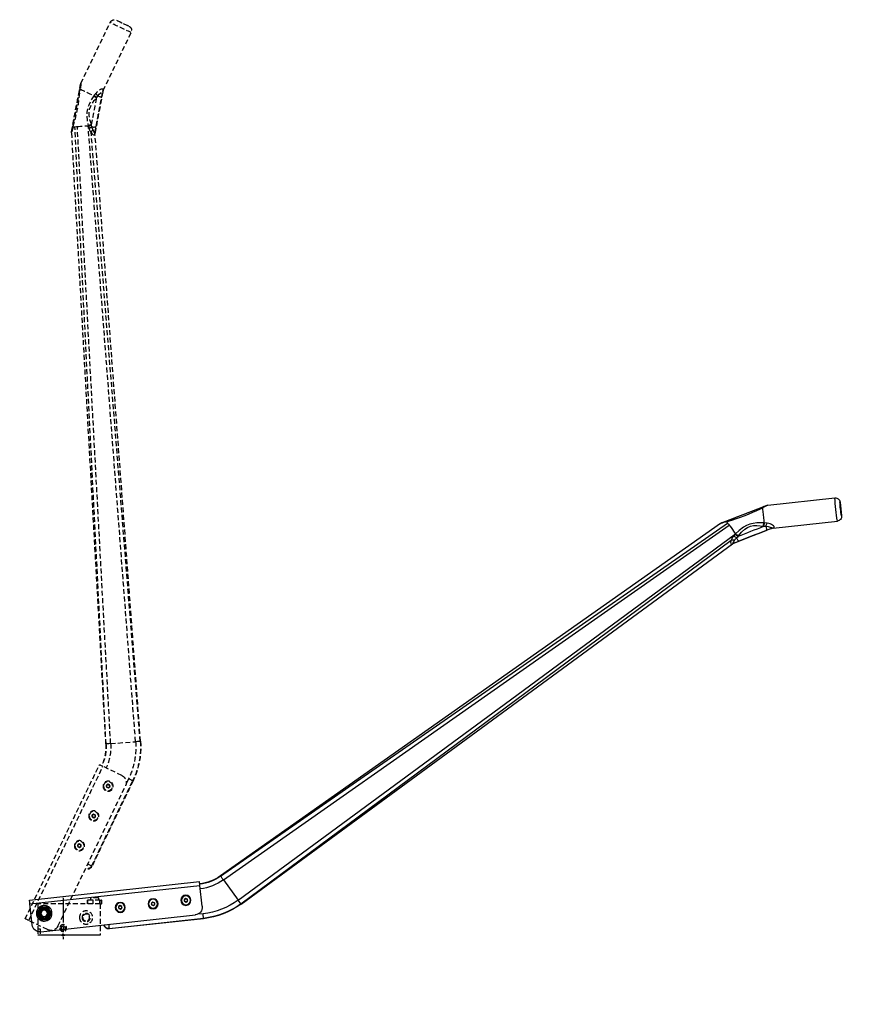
# Model space of a CAD drawing. Header units: millimetres. Extents: x -306 to 767, y -3035 to -1769.
import ezdxf

# ---------------------------------------------------------------- set-up
doc = ezdxf.new("R2010")
doc.units = ezdxf.units.MM
doc.header["$LTSCALE"] = 5
doc.header["$PDMODE"] = 34
doc.header["$PDSIZE"] = 2
doc.linetypes.add('CENTER', pattern=[10.16, 6.35, -1.27, 1.27, -1.27])
doc.linetypes.add('HIDDEN', pattern=[1.905, 1.27, -0.635])
doc.layers.add('CENTER', color=1, linetype='CENTER')
doc.layers.add('HIDDEN', color=8, linetype='HIDDEN')

# ---------------------------------------------------------------- blocks, each defined once
blk = doc.blocks.new('TILLER-GRP-BLOCK')
for p, q in [((-47.5, 0), (29.5, 0)), ((29.5, 0), (32.5, 0))]:
    blk.add_line(p, q)
at = {"layer": 'CENTER'}
blk.add_line((0, 48), (0, -5.5), dxfattribs=at)
blk.add_point((0, 0), dxfattribs=at)
at = {"layer": 'HIDDEN'}
for p, q in [((-49.6, 40), (-49.6, 45)), ((-49.6, 45), (-49.3, 45)), ((-49.6, 40), (-49.3, 40)), ((-49.3, 40), (-49.3, 45)), ((-47.3, 45), (-49.3, 45)), ((-47.5, 40), (-49.3, 40)), ((-47.5, 40), (32.5, 40)), ((-47.5, 40), (-47.5, 0)), ((-47.3, 40), (-47.3, 45)), ((-47.3, 45), (-38.4, 45)), ((-44.7, 48.3), (-45.5, 47.8)), ((-45.5, 47.8), (-45.5, 45)), ((-45.5, 47.8), (-35.5, 47.8)), ((-44.7, 48.3), (-36.3, 48.3)), ((-38.4, 40), (-38.4, 45)), ((-38.4, 45), (-31.7, 45)), ((-35.5, 47.8), (-36.3, 48.3)), ((-35.5, 45), (-35.5, 47.8)), ((-31.7, 45), (-31.4, 45)), ((-31.7, 40), (-31.7, 45)), ((-31.4, 40), (-31.4, 45)), ((32.5, 40), (32.5, 8)), ((-0.3, 11.9), (-2.6, 10.2)), ((-2.4, 7.3), (-2.6, 10.2)), ((0.3, 6.1), (-2.4, 7.3)), ((2.4, 10.7), (-0.3, 11.9)), ((0.3, 6.1), (2.6, 7.8)), ((2.4, 10.7), (2.6, 7.8)), ((32.5, 8), (29.5, 8)), ((29.5, 8), (29.5, 0)), ((32.5, 8), (32.5, 0))]:
    blk.add_line(p, q, dxfattribs=at)
for centre, radius in [((-29.5, 22.5), 8.5), ((-29.5, 22.5), 5.25), ((-29.5, 22.5), 4.4), ((24.4, 27.9), 5.95), ((24.4, 27.9), 5.25), ((0, 9), 4.4), ((0, 9), 4.17)]:
    blk.add_circle(centre, radius, dxfattribs=at)
blk = doc.blocks.new('TILLER-GRP-TILLER-SV')
for p, q in [((-92.9, 1148.4), (-109.1, 1140.6)), ((-47.2, 1067.4), (-84.9, 1145.6)), ((-75.8, 1057.8), (-111.9, 1132.6)), ((-46.7, 1065.9), (-47.2, 1067.4)), ((-35.1, 1004.9), (-46.7, 1065.9)), ((-75.8, 1057.8), (-75.9, 1058.2)), ((-75.8, 1057.8), (-75.3, 1056.3)), ((-75.4, 1056.8), (-75.3, 1056.3)), ((-75.3, 1056.3), (-65.4, 1003.9)), ((-67.6, 1048.8), (-68.9, 1051)), ((-66.3, 1054.3), (-64.4, 1051.9)), ((-64.4, 1051.9), (-63.9, 1051.3)), ((-67.1, 1048.3), (-67.6, 1048.8)), ((-61.4, 1011.2), (-61, 1013.8)), ((-61, 1013.8), (-60.7, 1014.5)), ((-123.9, 221.2), (-65.3, 1002.4)), ((-35, 1003.4), (-79, 217.8)), ((-65.4, 1003.9), (-65.3, 1003.5)), ((-65.4, 1003.9), (-65.3, 1002.4)), ((-65.2, 1001.9), (-65.3, 1002.4)), ((-56.8, 1012), (-57.8, 1009)), ((-56.6, 1012.7), (-56.8, 1012)), ((-56.5, 1012.7), (-56.6, 1012.7)), ((-35, 1003.4), (-35.1, 1004.9)), ((-123.5, 221.1), (-123.9, 221.2)), ((-85.4, 218.3), (-117.5, 220.7)), ((-79, 217.8), (-79.5, 217.8)), ((24.5, -7.1), (-71, 191.1)), ((-99.9, 177.2), (-75.5, 188.9)), ((20, -9.2), (-75.5, 188.9)), ((-113.9, 170.5), (-114.3, 170.3)), ((-114.3, 170.3), (-61.2, 60.2)), ((-61, 60.8), (-113.9, 170.5)), ((-108.5, 173.1), (-105.4, 166.7)), ((-84.2, 162.5), (-84.1, 164.8)), ((-84.1, 164.8), (-82.1, 165.9)), ((-82.1, 165.9), (-80.1, 164.6)), ((-80.1, 164.6), (-80.2, 162.3)), ((-17.7, -16.3), (-104.5, 163.9)), ((-82.3, 161.2), (-84.2, 162.5)), ((-80.2, 162.3), (-82.3, 161.2)), ((-65.7, 126.5), (-63.6, 127.6)), ((-63.6, 127.6), (-61.6, 126.3)), ((-65.8, 124.2), (-65.7, 126.5)), ((-63.8, 122.9), (-65.8, 124.2)), ((-61.8, 124), (-63.8, 122.9)), ((-61.6, 126.3), (-61.8, 124)), ((-47.2, 88.2), (-45.1, 89.3)), ((-45.1, 89.3), (-43.2, 88)), ((-47.3, 85.9), (-47.2, 88.2)), ((-45.4, 84.7), (-47.3, 85.9)), ((-43.3, 85.7), (-45.4, 84.7)), ((-43.2, 88), (-43.3, 85.7)), ((-61.2, 60.2), (-61, 60.8)), ((-53.2, 57.4), (-53.2, 57.4)), ((-53.2, 57.4), (-53.2, 57.4)), ((0.1, -8), (-4.5, -8.1)), ((-4.3, -21), (20, -9.2))]:
    blk.add_line(p, q)
at = {"flags": 128}
for points in [[(-75.9, 1058.2), (-75.9, 1058.9), (-75.7, 1059.5), (-75.2, 1059.8), (-74.5, 1059.8), (-73.4, 1059.6), (-72.2, 1059.1), (-70.8, 1058.3), (-69.4, 1057.3), (-67.8, 1055.9), (-66.3, 1054.3)], [(-68.9, 1051), (-70.8, 1053.3), (-72.7, 1055), (-74.1, 1056.1), (-75.1, 1056.7), (-75.4, 1056.8)], [(-68.9, 1051), (-69.9, 1050.8), (-70.8, 1050.4), (-71.6, 1050.1), (-72.4, 1049.8), (-72.9, 1049.4), (-73.3, 1049.1), (-73.6, 1048.7), (-73.6, 1048.4)], [(-46.4, 1059.8), (-47.5, 1059.3), (-48.8, 1058.6), (-50.2, 1057.9), (-51.8, 1057.2), (-53.5, 1056.4), (-55.2, 1055.5), (-57, 1054.7), (-58.8, 1053.8), (-60.6, 1053), (-62.3, 1052.1), (-63.9, 1051.3)], [(-63.9, 1051.3), (-61.3, 1047.4), (-59, 1043.3), (-57.2, 1039.2), (-55.8, 1034.8), (-55, 1030.3), (-54.8, 1025.8), (-55.3, 1019.2), (-56.6, 1012.7)], [(-37.2, 1011.2), (-38.2, 1015.1), (-39.3, 1019.2), (-40.6, 1024.2), (-41.8, 1029.4), (-42.8, 1034.2), (-43.9, 1040.2), (-44.7, 1046.2), (-45.5, 1052), (-46, 1056), (-46.4, 1059.8)], [(-45.5, 1058.5), (-44.8, 1055), (-44.1, 1051.3), (-42.8, 1044.3), (-41.5, 1037.1), (-40.1, 1030), (-39.2, 1025.1), (-38.3, 1020.3), (-37.5, 1016.4), (-36.8, 1012.7)], [(-60.7, 1014.5), (-58.8, 1020.1), (-57.8, 1026), (-57.7, 1030.1), (-58.4, 1034.1), (-59.8, 1037.9), (-61.8, 1041.5), (-64.3, 1045), (-67.1, 1048.3)], [(-123.5, 221.1), (-88.3, 659.5), (-60.4, 1003.9)], [(-117.5, 220.7), (-83.5, 664.2), (-56.5, 1012.7)], [(-85.4, 218.3), (-61.3, 662.6), (-42.6, 1011.7)], [(-79.5, 217.8), (-56.9, 662.2), (-39.4, 1011.4)], [(-61.4, 1011.2), (-62.4, 1011.1), (-63.4, 1011), (-64.3, 1011), (-65, 1011.1), (-65.7, 1011.2), (-66.2, 1011.4), (-66.5, 1011.6), (-66.7, 1011.9)], [(-65.3, 1003.5), (-65.1, 1003.5), (-64.8, 1004), (-64, 1005.3), (-62.8, 1007.4)], [(-60.4, 1003.9), (-61.4, 1002.7), (-62.3, 1001.7), (-62.5, 1001.6), (-63.4, 1000.9), (-64.1, 1000.7), (-64.8, 1001.1), (-65.2, 1001.9)], [(-60.4, 1003.9), (-60.4, 1003.9), (-60.4, 1003.9)], [(-42.6, 1011.7), (-43.9, 1011.7), (-46.7, 1012), (-49.6, 1012.2), (-52.4, 1012.4), (-55.2, 1012.6), (-56.5, 1012.7)], [(-39.4, 1011.4), (-41.4, 1011.6), (-42.6, 1011.7)], [(-37.2, 1011.2), (-39.1, 1011.4), (-39.4, 1011.4)], [(-37.2, 1011.3), (-36.8, 1012.3), (-36.8, 1012.7), (-36.8, 1012.7)], [(-37.2, 1011.3), (-37.2, 1011.2), (-37.2, 1011.2)], [(-37.2, 1011.2), (-37.2, 1011.2), (-37.2, 1011.3)], [(-123.5, 221.1), (-123, 221.1), (-121.7, 221), (-119.8, 220.9), (-117.5, 220.7)], [(-85.4, 218.3), (-83.2, 218.1), (-81.3, 218), (-80, 217.9), (-79.5, 217.8)], [(-75.5, 188.9), (-74.7, 189.4), (-73.8, 189.8), (-73, 190.1), (-72.3, 190.5), (-71.8, 190.7), (-71.4, 190.9), (-71.1, 191.1), (-71, 191.1)], [(-113.9, 170.5), (-113.8, 170.5), (-113.4, 170.7), (-112.9, 170.9), (-112.3, 171.2), (-111.4, 171.6), (-110.5, 172.1), (-109.5, 172.6), (-108.5, 173.1)], [(-61, 60.8), (-60.9, 60.8), (-60.6, 61), (-60.1, 61.2), (-59.4, 61.6), (-58.6, 62), (-57.7, 62.4), (-56.7, 62.9), (-56, 63.2)], [(-9.2, -0.1), (-8.7, 0.9), (-7, 3.9)], [(-7, 3.9), (-6.4, 5), (-4.7, 7.9)], [(-4.7, 7.9), (-2.5, 8), (-0.1, 8)], [(-0.1, 8), (0.2, 8), (2.4, 8), (4.5, 8.1)], [(4.5, 8.1), (5.7, 6.1), (6.9, 4.1)], [(6.9, 4.1), (7, 3.8), (8.1, 2), (9.2, 0.1)], [(7, -3.9), (7.6, -2.8), (9.2, 0.1)], [(-6.9, -4.1), (-7, -3.8), (-8.1, -2), (-9.2, -0.1)], [(-4.5, -8.1), (-5.7, -6.1), (-6.9, -4.1)], [(4.7, -7.9), (2.5, -8), (0.1, -8)], [(4.7, -7.9), (5.3, -6.9), (7, -3.9)], [(20, -9.2), (20.9, -8.8), (21.7, -8.4), (22.5, -8), (23.2, -7.7), (23.7, -7.4), (24.2, -7.2), (24.4, -7.1), (24.5, -7.1)]]:
    blk.add_lwpolyline(points, dxfattribs=at)
for centre, radius in [((-82.2, 163.5), 6.5), ((-82.2, 163.5), 5.78), ((-63.7, 125.3), 6.5), ((-63.7, 125.3), 5.78), ((-45.3, 87), 6.5), ((-45.3, 87), 5.79), ((0, 0), 10), ((0, 0), 8), ((0, 0), 6.71), ((0, 0), 5.86), ((0, 0), 4.17)]:
    blk.add_circle(centre, radius)
for centre, radius, start, end in [((-106.5, 1135.2), 6, 115.7333, 205.7377), ((-227.3, 1406.7), 297.4, 292.8445, 298.6264), ((-151.8, 1250), 117.5, 291.3404, 300.1304), ((-90.3, 1143), 6, 25.7336, 115.737), ((126.1, 1080.7), 173.8, 184.3845, 186.9061), ((75.1, 1082.2), 122.9, 187.6251, 191.1164), ((-80.8, 1055.7), 5.53, 11.0416, 27.3127), ((-80, 1062.4), 15.9, 314.385, 329.5399), ((-82.4, 1067.1), 23.6, 309.0706, 320.0312), ((-82.5, 1067.2), 24.4, 309.0623, 319.4507), ((-47.5, 1058), 2.1, 14.9804, 59.274), ((-68.5, 991.2), 23.8, 60.5709, 71.465), ((-68.2, 991.9), 23.8, 60.923, 71.6115), ((-70.7, 1002.5), 5.54, 354.169, 10.4097), ((-81.9, 1016.9), 21.3, 333.5056, 344.4513), ((-68.2, 1001.1), 8.31, 20.0634, 49.7234), ((-67.8, 996.8), 15.8, 50.5504, 65.8872), ((-72.7, 1013.4), 15.5, 322.2686, 343.4414), ((32.1, 1026.1), 70.8, 192.1334, 198.6757), ((50.8, 1027.2), 88.8, 189.413, 194.5628), ((-24.2, 213.7), 100, 175.7117, 205.7355), ((-24.2, 213.7), 99.6, 175.7117, 205.7355), ((-24.2, 213.7), 93.6, 175.7117, 205.7355), ((-24.2, 213.7), 61.4, 175.7117, 205.7355), ((-24.2, 213.7), 55.4, 175.7117, 205.7355), ((-24.2, 213.7), 55, 175.7117, 205.7355), ((-95.5, 168.2), 10, 115.7355, 205.7355), ((-82.2, 163.5), 2.01, 117.1832, 177.1832), ((-82.2, 163.5), 2.01, 57.1832, 117.1832), ((-82.2, 163.5), 2.01, 357.1832, 57.1832), ((-82.2, 163.5), 2.01, 177.1832, 237.1832), ((-82.2, 163.5), 2.01, 237.1832, 297.1832), ((-82.2, 163.5), 2.01, 297.1832, 357.1832), ((-63.7, 125.3), 2.01, 117.1832, 177.1832), ((-63.7, 125.3), 2.01, 57.1832, 117.1832), ((-63.7, 125.3), 2.01, 357.1832, 57.1832), ((-63.7, 125.3), 2.01, 177.1832, 237.1832), ((-63.7, 125.3), 2.01, 237.1832, 297.1832), ((-63.7, 125.3), 2.01, 297.1832, 357.1832), ((-45.3, 87), 2.01, 117.1832, 177.1832), ((-45.3, 87), 2.01, 57.1832, 117.1832), ((-45.3, 87), 2.01, 357.1832, 57.1832), ((-45.3, 87), 2.01, 177.1832, 237.1832), ((-45.3, 87), 2.01, 237.1832, 297.1832), ((-45.3, 87), 2.01, 297.1832, 357.1832), ((-55.6, 63.4), 6, 205.7562, 291.5777), ((-8.7, -12), 10, 205.7355, 295.7355)]:
    blk.add_arc(centre, radius, start, end)
for centre, major_axis, ratio, start_param, end_param in [((-73.2, 1044.8), (-2.3, 12.3), 0.017455, 5.002141, 6.033309), ((-71.2, 1029.9), (-12.1, 63.9), 0.017455, 4.422637, 5.002141), ((-65.3, 1031.1), (-13.2, 69.8), 0.01598, 4.459333, 4.965772), ((-67.6, 1015.4), (-2.3, 12.3), 0.017455, 3.392906, 4.422637), ((-55.8, 62.8), (-1.98, -5.67), 0.999695, 5.497939, 7.068431)]:
    blk.add_ellipse(centre, major_axis=major_axis, ratio=ratio, start_param=start_param, end_param=end_param)

msp = doc.modelspace()

# ---------------------------------------------------------------- block references
at = {"xscale": -1, "rotation": 301.949047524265}
msp.add_blockref('TILLER-GRP-TILLER-SV', (-274.1, -2917.9), dxfattribs=at)
at = {"xscale": -1}
msp.add_blockref('TILLER-GRP-BLOCK', (-249.7, -2945.8), dxfattribs=at)
at = {"layer": 'HIDDEN', "xscale": -1}
msp.add_blockref('TILLER-GRP-TILLER-SV', (-274.1, -2917.9), dxfattribs=at)

doc.saveas('drawing.dxf')
